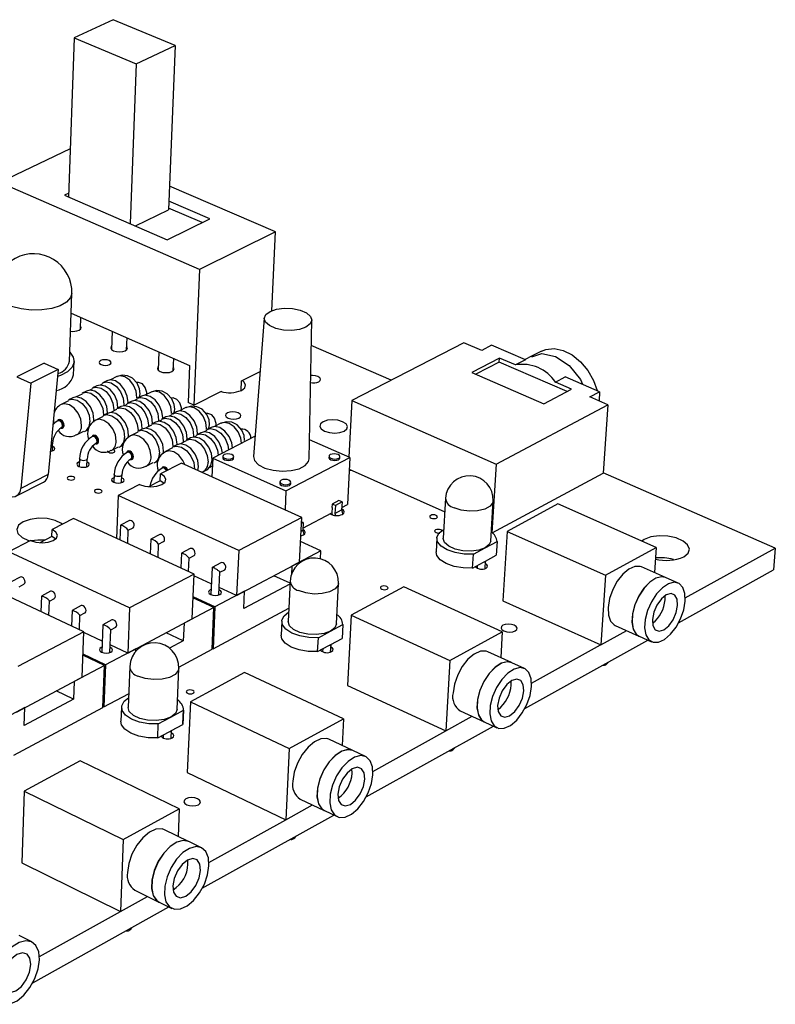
# Model space of a CAD drawing. Extents: x 66 to 206, y 55 to 131.
# Tile 8 of 8: x 165 to 206, y 78 to 130. Entities that reach past the tile are written whole.
import ezdxf

# ---------------------------------------------------------------- set-up
doc = ezdxf.new("R2010")
doc.units = 0
doc.layers.get('0').update_dxf_attribs({"linetype": 'CONTINUOUS'})

msp = doc.modelspace()

# ---------------------------------------------------------------- linework, layer by layer
at = {"color": 7, "linetype": 'CONTINUOUS'}
for p, q in [((170.422, 130.384), (168.348, 129.417)), ((173.736, 129.008), (170.422, 130.384)), ((168.348, 129.417), (168.053, 120.92)), ((168.348, 129.417), (171.663, 128.03)), ((171.663, 128.03), (173.736, 129.008)), ((173.736, 129.008), (173.379, 120.236)), ((171.663, 128.03), (171.335, 119.5)), ((168.142, 123.494), (164.371, 121.696)), ((175.045, 117.062), (164.371, 121.696)), ((179.096, 119.068), (173.43, 121.493)), ((168.061, 121.13), (167.827, 121.017)), ((167.827, 121.017), (173.315, 118.643)), ((175.183, 119.559), (173.383, 120.334)), ((175.585, 119.756), (173.397, 120.695)), ((171.617, 119.377), (173.379, 120.236)), ((173.315, 118.643), (175.585, 119.756)), ((179.096, 119.068), (175.045, 117.062)), ((178.897, 114.855), (179.096, 119.068)), ((175.045, 117.062), (174.735, 109.81)), ((168.098, 112.153), (168.225, 115.773)), ((168.188, 114.73), (174.512, 111.929)), ((168.678, 113.861), (168.701, 114.503)), ((178.495, 114.459), (177.919, 107.08)), ((180.892, 106.943), (181.029, 114.346)), ((170.375, 113.761), (170.338, 112.792)), ((171.147, 112.763), (171.172, 113.408)), ((185.262, 111.142), (181.004, 113)), ((189.149, 113.147), (183.164, 110.059)), ((190.1, 112.738), (189.149, 113.147)), ((190.627, 113.011), (190.1, 112.738)), ((192.437, 112.233), (190.627, 113.011)), ((172.864, 112.659), (172.825, 111.688)), ((193.286, 112.697), (192.757, 112.421)), ((166.754, 112.059), (165.292, 111.332)), ((166.754, 112.059), (167.502, 111.723)), ((168.318, 111.424), (168.343, 112.144)), ((173.637, 111.656), (173.664, 112.305)), ((174.512, 111.929), (174.428, 109.948)), ((191.054, 112.327), (189.572, 111.557)), ((191.041, 112.109), (189.794, 111.461)), ((191.041, 112.109), (191.054, 112.327)), ((194.664, 110.547), (191.041, 112.109)), ((191.91, 111.959), (191.054, 112.327)), ((192.437, 112.233), (191.91, 111.959)), ((192.764, 112.426), (192.414, 112.243)), ((167.502, 111.723), (166.041, 110.995)), ((167.502, 111.723), (166.954, 106.11)), ((177.288, 111.108), (178.273, 111.609)), ((189.572, 111.557), (193.419, 109.892)), ((165.292, 111.332), (166.041, 110.995)), ((166.041, 110.995), (165.501, 105.373)), ((169.869, 110.958), (169.733, 110.89)), ((170.097, 111.118), (169.878, 111.009)), ((170.621, 111.336), (170.28, 111.164)), ((177.265, 110.599), (177.288, 111.108)), ((194.036, 111.043), (194.562, 111.32)), ((194.9, 110.671), (194.036, 111.043)), ((196.395, 110.532), (194.562, 111.32)), ((168.773, 110.408), (168.458, 110.25)), ((169.002, 110.569), (168.782, 110.459)), ((169.322, 110.684), (169.185, 110.615)), ((169.55, 110.844), (169.331, 110.734)), ((172.462, 110.511), (172.122, 110.339)), ((174.735, 109.81), (176.216, 110.563)), ((176.216, 110.563), (176.215, 110.534)), ((193.419, 109.892), (194.9, 110.671)), ((195.869, 110.254), (196.395, 110.532)), ((196.395, 110.532), (196.362, 110.042)), ((168.046, 110.043), (167.66, 109.85)), ((168.275, 110.204), (168.055, 110.094)), ((171.007, 109.849), (171.001, 109.773)), ((171.163, 109.855), (171.027, 109.786)), ((171.391, 110.016), (171.172, 109.906)), ((171.711, 110.131), (171.575, 110.063)), ((171.938, 110.292), (171.719, 110.182)), ((174.735, 109.81), (174.428, 109.948)), ((183.164, 110.059), (183.006, 107.038)), ((183.164, 110.059), (190.871, 106.671)), ((190.871, 106.671), (196.84, 109.836)), ((196.84, 109.836), (195.869, 110.254)), ((196.84, 109.836), (196.592, 106.192)), ((170.117, 109.373), (169.897, 109.262)), ((169.912, 109.296), (169.911, 109.269)), ((170.615, 109.578), (170.3, 109.419)), ((170.46, 109.573), (170.454, 109.497)), ((170.843, 109.74), (170.624, 109.629)), ((173.563, 109.3), (173.428, 109.231)), ((173.79, 109.461), (173.572, 109.35)), ((174.315, 109.682), (173.975, 109.509)), ((167.532, 109.002), (167.477, 108.975)), ((169.888, 109.211), (169.502, 109.016)), ((172.696, 108.905), (172.476, 108.794)), ((172.856, 109.019), (172.849, 108.937)), ((173.016, 109.022), (172.881, 108.953)), ((173.244, 109.184), (173.025, 109.072)), ((176.178, 108.847), (175.84, 108.674)), ((167.662, 108.607), (167.718, 108.634)), ((168.475, 108.232), (168.86, 108.427)), ((168.906, 108.404), (169.126, 108.515)), ((171.741, 108.373), (171.355, 108.177)), ((171.97, 108.536), (171.75, 108.424)), ((171.761, 108.463), (171.76, 108.429)), ((172.468, 108.743), (172.154, 108.584)), ((172.309, 108.741), (172.302, 108.659)), ((175.107, 108.346), (174.889, 108.234)), ((175.427, 108.462), (175.293, 108.394)), ((175.654, 108.625), (175.435, 108.513)), ((167.185, 107.368), (167.199, 107.781)), ((169.377, 108.166), (169.322, 108.138)), ((169.509, 107.77), (169.564, 107.798)), ((174.332, 107.902), (174.02, 107.743)), ((174.17, 107.904), (174.162, 107.815)), ((174.56, 108.066), (174.341, 107.953)), ((174.717, 108.184), (174.708, 108.095)), ((174.88, 108.183), (174.746, 108.114)), ((178.003, 108.154), (175.747, 106.993)), ((183.062, 107.013), (180.911, 107.97)), ((170.324, 107.396), (170.709, 107.592)), ((170.755, 107.569), (170.975, 107.681)), ((171.234, 107.325), (171.178, 107.297)), ((173.605, 107.531), (173.22, 107.334)), ((173.834, 107.694), (173.614, 107.582)), ((173.622, 107.624), (173.619, 107.58)), ((168.63, 106.955), (168.615, 106.541)), ((169.029, 106.527), (169.044, 106.941)), ((171.367, 106.928), (171.422, 106.956)), ((172.185, 106.555), (172.57, 106.752)), ((172.616, 106.729), (172.836, 106.841)), ((174.079, 106.725), (172.959, 106.149)), ((180.499, 103.824), (174.079, 106.725)), ((175.747, 106.993), (175.702, 105.991)), ((175.747, 106.993), (179.654, 105.235)), ((176.279, 107.089), (176.276, 107.016)), ((176.862, 106.99), (176.866, 107.064)), ((179.654, 105.235), (183.062, 107.013)), ((181.951, 107.091), (181.947, 107.017)), ((182.533, 106.989), (182.537, 107.062)), ((183.062, 107.013), (182.931, 104.506)), ((190.871, 106.671), (190.646, 103.01)), ((172.944, 105.779), (172.959, 106.149)), ((173.101, 106.479), (173.046, 106.45)), ((175.118, 106.255), (175.167, 106.28)), ((175.214, 106.258), (175.433, 106.37)), ((175.58, 106.493), (175.714, 106.562)), ((183.03, 106.392), (188.126, 104.12)), ((190.655, 103.003), (196.592, 106.192)), ((205.773, 102.189), (196.593, 106.196)), ((165.265, 104.967), (166.717, 105.705)), ((166.954, 106.11), (165.501, 105.373)), ((170.485, 106.111), (170.469, 105.695)), ((170.884, 105.68), (170.9, 106.095)), ((172.944, 105.779), (172.317, 105.457)), ((173.138, 105.653), (172.944, 105.779)), ((179.323, 105.722), (179.319, 105.648)), ((179.908, 105.621), (179.912, 105.695)), ((171.834, 105.572), (170.704, 104.992)), ((179.654, 105.235), (179.605, 104.228)), ((170.704, 104.992), (170.617, 102.705)), ((177.13, 102.054), (170.704, 104.992)), ((182.478, 104.726), (182.119, 104.537)), ((182.648, 104.65), (182.289, 104.461)), ((182.648, 104.65), (182.478, 104.726)), ((182.648, 104.65), (182.625, 104.22)), ((188.169, 104.846), (188.044, 102.708)), ((190.581, 102.561), (190.713, 104.7)), ((180.554, 103.255), (182.098, 104.068)), ((182.112, 104.345), (182.098, 104.067)), ((182.098, 104.067), (182.126, 103.965)), ((182.119, 104.537), (182.109, 104.346)), ((182.112, 104.345), (182.109, 104.346)), ((182.289, 104.461), (182.119, 104.537)), ((182.289, 104.461), (182.266, 104.031)), ((182.266, 104.031), (182.625, 104.22)), ((182.625, 104.22), (182.684, 103.998)), ((182.632, 104.349), (182.931, 104.506)), ((194.168, 104.54), (191.454, 103.08)), ((199.415, 102.227), (194.168, 104.54)), ((168.317, 103.766), (167.172, 103.178)), ((174.746, 100.802), (168.317, 103.766)), ((171.298, 103.653), (170.823, 103.408)), ((180.499, 103.824), (177.13, 102.054)), ((180.381, 101.443), (180.499, 103.824)), ((180.484, 103.512), (180.569, 103.557)), ((180.569, 103.557), (180.488, 103.593)), ((180.569, 103.557), (180.548, 103.126)), ((182.266, 104.031), (182.293, 103.93)), ((167.159, 102.804), (167.172, 103.178)), ((170.82, 103.403), (170.79, 102.625)), ((171.209, 102.432), (171.237, 103.146)), ((171.237, 103.143), (171.494, 103.276)), ((180.548, 103.126), (180.462, 103.081)), ((180.548, 103.126), (180.607, 102.904)), ((191.454, 103.08), (191.223, 99.375)), ((191.454, 103.08), (196.707, 100.743)), ((166.023, 102.588), (164.869, 101.995)), ((167.159, 102.804), (166.509, 102.47)), ((167.351, 102.678), (167.159, 102.804)), ((172.441, 102.658), (172.409, 101.879)), ((172.919, 102.909), (172.444, 102.662)), ((172.858, 102.397), (173.116, 102.531)), ((181.52, 102.046), (180.436, 102.539)), ((187.706, 102.726), (187.663, 101.992)), ((190.289, 102.2), (190.92, 102.539)), ((190.92, 102.539), (190.874, 101.804)), ((171.302, 98.993), (164.869, 101.995)), ((172.829, 101.686), (172.858, 102.4)), ((174.547, 102.161), (174.073, 101.913)), ((177.13, 102.054), (177.02, 99.663)), ((181.52, 102.046), (179.963, 101.222)), ((181.498, 101.613), (181.52, 102.046)), ((189.656, 101.859), (190.289, 102.2)), ((196.707, 100.743), (199.415, 102.227)), ((199.415, 102.227), (199.319, 100.883)), ((200.969, 99.524), (205.773, 102.189)), ((205.773, 102.189), (205.68, 101.018)), ((174.07, 101.909), (174.037, 101.129)), ((174.458, 100.935), (174.488, 101.651)), ((174.488, 101.648), (174.746, 101.783)), ((176.185, 101.409), (175.711, 101.16)), ((177.02, 99.663), (180.381, 101.443)), ((189.612, 101.123), (189.656, 101.859)), ((189.612, 101.123), (190.191, 101.435)), ((190.191, 101.435), (190.297, 101.492)), ((190.28, 101.096), (190.304, 101.496)), ((190.297, 101.492), (190.874, 101.804)), ((175.708, 101.156), (175.644, 99.711)), ((176.073, 99.691), (176.127, 100.898)), ((176.127, 100.895), (176.385, 101.031)), ((179.963, 101.222), (179.942, 100.782)), ((189.865, 101.26), (189.857, 101.121)), ((199.912, 100.62), (198.638, 101.185)), ((200.609, 98.193), (205.68, 101.018)), ((168.865, 97.713), (162.429, 100.742)), ((165.47, 100.642), (164.985, 100.391)), ((174.746, 100.802), (171.302, 98.993)), ((174.642, 98.404), (174.746, 100.802)), ((175.67, 100.286), (174.742, 100.714)), ((179.869, 100.317), (179.004, 100.714)), ((179.875, 100.431), (179.768, 98.269)), ((196.707, 100.743), (196.451, 97.016)), ((200.592, 100.319), (199.919, 100.617)), ((165.405, 100.125), (165.668, 100.261)), ((167.092, 99.882), (166.607, 99.63)), ((177.443, 99.887), (175.862, 99.05)), ((177.02, 99.663), (176.091, 100.092)), ((179.867, 100.268), (177.4, 98.957)), ((177.4, 98.957), (177.443, 99.887)), ((182.343, 98.141), (182.456, 100.303)), ((185.94, 100.115), (183.139, 98.608)), ((191.202, 97.727), (185.94, 100.115)), ((166.605, 99.626), (166.577, 98.79)), ((167.001, 98.591), (167.028, 99.366)), ((167.028, 99.363), (167.292, 99.5)), ((175.805, 99.02), (174.691, 99.536)), ((175.862, 99.05), (174.693, 99.591)), ((191.223, 99.375), (196.451, 97.016)), ((199.888, 99.426), (199.885, 99.633)), ((168.236, 98.861), (168.206, 98.024)), ((168.723, 99.118), (168.238, 98.865)), ((171.302, 98.993), (171.208, 96.585)), ((175.805, 99.02), (174.215, 98.178)), ((175.706, 96.787), (175.805, 99.02)), ((175.862, 99.05), (175.763, 96.817)), ((175.763, 96.817), (179.803, 98.973)), ((168.632, 97.823), (168.66, 98.6)), ((168.66, 98.597), (168.924, 98.736)), ((170.363, 98.35), (169.879, 98.095)), ((171.208, 96.585), (174.642, 98.404)), ((179.425, 98.285), (179.389, 97.543)), ((183.139, 98.608), (182.94, 94.863)), ((183.139, 98.608), (188.405, 96.194)), ((169.876, 98.091), (169.821, 96.632)), ((170.254, 96.614), (170.301, 97.83)), ((170.301, 97.827), (170.565, 97.967)), ((174.215, 98.178), (174.175, 97.244)), ((181.382, 97.405), (182.034, 97.756)), ((182.034, 97.756), (182.685, 98.107)), ((182.685, 98.107), (182.646, 97.364)), ((196.451, 97.016), (197.841, 97.787)), ((197.223, 98.064), (198.495, 97.494)), ((168.865, 97.713), (165.346, 95.864)), ((168.777, 95.297), (168.865, 97.713)), ((169.844, 97.227), (168.864, 97.687)), ((174.175, 97.244), (173.26, 97.672)), ((174.175, 97.244), (173.432, 96.849)), ((181.344, 96.661), (181.382, 97.405)), ((182.05, 97.042), (182.646, 97.364)), ((188.405, 96.194), (191.202, 97.727)), ((191.202, 97.727), (191.116, 96.342)), ((192.408, 93.625), (198.97, 97.28)), ((198.501, 97.491), (199.172, 97.189)), ((171.639, 96.813), (170.024, 95.958)), ((171.208, 96.585), (170.27, 97.026)), ((171.634, 96.68), (171.639, 96.813)), ((173.933, 95.841), (175.706, 96.787)), ((175.763, 96.817), (175.709, 96.842)), ((181.344, 96.661), (181.941, 96.983)), ((181.616, 96.808), (181.609, 96.663)), ((181.941, 96.983), (182.05, 97.042)), ((182.038, 96.641), (182.059, 97.047)), ((192.767, 94.973), (196.45, 97.017)), ((169.966, 95.927), (168.82, 96.469)), ((170.024, 95.958), (168.822, 96.526)), ((188.405, 96.194), (188.182, 92.428)), ((191.7, 96.075), (190.422, 96.658)), ((169.966, 95.927), (168.341, 95.066)), ((169.881, 93.678), (169.966, 95.927)), ((170.024, 95.958), (169.939, 93.709)), ((171.312, 95.871), (171.226, 93.687)), ((173.84, 93.579), (173.932, 95.765)), ((192.381, 95.764), (191.707, 96.072)), ((196.579, 95.948), (196.581, 95.947)), ((165.267, 93.438), (168.777, 95.297)), ((177.445, 95.546), (174.552, 93.99)), ((182.72, 93.08), (177.445, 95.546)), ((168.341, 95.066), (168.307, 94.126)), ((182.94, 94.863), (188.182, 92.428)), ((191.673, 94.875), (191.666, 95.092)), ((168.307, 94.126), (165.677, 92.728)), ((168.307, 94.126), (167.39, 94.563)), ((169.939, 93.709), (171.254, 94.411)), ((165.708, 93.672), (164.057, 92.797)), ((165.129, 91.142), (169.881, 93.678)), ((165.677, 92.728), (165.708, 93.672)), ((169.939, 93.709), (169.883, 93.735)), ((170.877, 93.7), (170.848, 92.949)), ((173.513, 93.17), (174.186, 93.532)), ((174.186, 93.532), (174.153, 92.78)), ((174.156, 92.813), (174.188, 93.564)), ((174.552, 93.99), (174.388, 90.204)), ((174.552, 93.99), (179.831, 91.497)), ((172.839, 92.807), (173.513, 93.17)), ((179.831, 91.497), (182.72, 93.08)), ((182.72, 93.08), (182.645, 91.651)), ((188.182, 92.428), (189.591, 93.21)), ((188.957, 93.503), (190.232, 92.914)), ((172.808, 92.054), (172.839, 92.807)), ((173.538, 92.448), (174.153, 92.78)), ((174.156, 92.813), (174.153, 92.78)), ((183.939, 88.906), (190.724, 92.686)), ((190.239, 92.911), (190.912, 92.6)), ((172.808, 92.054), (173.425, 92.387)), ((173.101, 92.213), (173.095, 92.061)), ((173.425, 92.387), (173.538, 92.448)), ((173.531, 92.043), (173.548, 92.454)), ((183.219, 91.381), (181.938, 91.983)), ((184.296, 90.273), (188.181, 92.428)), ((179.831, 91.497), (179.642, 87.689)), ((183.902, 91.06), (183.226, 91.378)), ((168.67, 90.827), (165.68, 89.219)), ((173.956, 88.278), (168.67, 90.827)), ((183.188, 90.176), (183.178, 90.402)), ((174.388, 90.204), (179.642, 87.689)), ((165.68, 89.219), (165.553, 85.392)), ((165.68, 89.219), (170.969, 86.641)), ((170.969, 86.641), (173.956, 88.278)), ((173.956, 88.278), (173.893, 86.803)), ((179.642, 87.689), (181.07, 88.482)), ((180.419, 88.792), (181.697, 88.184)), ((175.187, 84.031), (182.206, 87.941)), ((181.704, 88.181), (182.378, 87.859)), ((175.543, 85.416), (179.641, 87.69)), ((174.457, 86.529), (173.172, 87.152)), ((170.969, 86.641), (170.817, 82.793)), ((175.141, 86.198), (174.463, 86.526)), ((165.553, 85.392), (170.817, 82.793)), ((174.42, 85.32), (174.407, 85.546)), ((170.817, 82.793), (172.265, 83.596)), ((171.595, 83.926), (172.875, 83.297)), ((166.139, 78.99), (173.403, 83.037)), ((172.882, 83.293), (173.558, 82.961)), ((166.492, 80.394), (170.817, 82.793)), ((166.085, 81.17), (165.405, 81.509))]:
    msp.add_line(p, q, dxfattribs=at)
at = {"color": 8, "linetype": 'CONTINUOUS'}
msp.add_line((167.146, 107.718), (167.11, 107.704), dxfattribs=at)
for points in [[(168.225, 115.773), (168.159, 115.551), (167.946, 115.316), (167.601, 115.119), (167.149, 114.976), (166.624, 114.897), (166.065, 114.888), (165.514, 114.95), (165.012, 115.078), (164.598, 115.262), (164.301, 115.489), (164.143, 115.742), (164.12, 115.897)], [(192.772, 112.397), (193.302, 112.564), (194.047, 112.416), (194.773, 111.934), (195.367, 111.192), (195.478, 110.926)], [(171.698, 110.187), (171.7, 110.228), (171.661, 110.555), (171.524, 110.879), (171.312, 111.149), (171.056, 111.325), (170.795, 111.38), (170.621, 111.336)], [(173.548, 109.377), (173.549, 109.401), (173.51, 109.729), (173.373, 110.053), (173.16, 110.324), (172.902, 110.501), (172.64, 110.556), (172.462, 110.511)], [(168.742, 108.735), (168.701, 109.063), (168.564, 109.388), (168.35, 109.66), (168.094, 109.838), (167.834, 109.894), (167.657, 109.848)], [(175.406, 108.523), (175.409, 108.568), (175.37, 108.897), (175.233, 109.222), (175.019, 109.494), (174.76, 109.672), (174.496, 109.727), (174.315, 109.682)], [(167.809, 108.735), (167.798, 108.824), (167.76, 108.913), (167.702, 108.987), (167.632, 109.036), (167.561, 109.051), (167.5, 109.031), (167.458, 108.979)], [(167.723, 108.721), (167.714, 108.796), (167.683, 108.869), (167.634, 108.931), (167.576, 108.972), (167.517, 108.984), (167.477, 108.975)], [(170.591, 107.898), (170.551, 108.227), (170.413, 108.553), (170.199, 108.826), (169.941, 109.004), (169.679, 109.061), (169.499, 109.015)], [(177.281, 107.783), (177.242, 108.059), (177.105, 108.386), (176.889, 108.659), (176.629, 108.837), (176.363, 108.894), (176.178, 108.847)], [(167.199, 107.781), (167.187, 107.75), (167.146, 107.718)], [(169.656, 107.898), (169.645, 107.988), (169.607, 108.077), (169.549, 108.151), (169.479, 108.2), (169.407, 108.215), (169.345, 108.195), (169.303, 108.143)], [(169.57, 107.884), (169.561, 107.959), (169.529, 108.033), (169.481, 108.095), (169.422, 108.136), (169.363, 108.148), (169.322, 108.138)], [(172.452, 107.056), (172.413, 107.386), (172.275, 107.713), (172.06, 107.987), (171.8, 108.166), (171.536, 108.223), (171.353, 108.176)], [(171.514, 107.056), (171.503, 107.146), (171.466, 107.235), (171.407, 107.31), (171.336, 107.359), (171.264, 107.374), (171.202, 107.355), (171.159, 107.302)], [(171.428, 107.042), (171.419, 107.117), (171.387, 107.191), (171.339, 107.254), (171.28, 107.294), (171.22, 107.307), (171.178, 107.297)], [(174.252, 106.647), (174.147, 106.868), (173.931, 107.143), (173.67, 107.322), (173.405, 107.38), (173.218, 107.332)], [(168.991, 106.878), (168.926, 106.856), (168.848, 106.849), (168.768, 106.856), (168.699, 106.878), (168.65, 106.91), (168.63, 106.948), (168.63, 106.955)], [(169.044, 106.94), (169.032, 106.91), (168.991, 106.878)], [(173.354, 106.352), (173.335, 106.388), (173.276, 106.463), (173.205, 106.513), (173.133, 106.528), (173.07, 106.509), (173.027, 106.456)], [(173.274, 106.311), (173.257, 106.344), (173.208, 106.407), (173.149, 106.448), (173.088, 106.461), (173.046, 106.45)], [(170.848, 106.032), (170.783, 106.011), (170.705, 106.003), (170.624, 106.011), (170.554, 106.032), (170.506, 106.065), (170.485, 106.103), (170.485, 106.111)], [(170.9, 106.095), (170.889, 106.065), (170.848, 106.032)], [(190.713, 104.7), (190.695, 104.616), (190.546, 104.423), (190.263, 104.272), (189.881, 104.181), (189.445, 104.163), (189.008, 104.218), (188.625, 104.341)], [(182.456, 100.303), (182.435, 100.205), (182.277, 100.005), (181.986, 99.849), (181.594, 99.756), (181.151, 99.737), (180.709, 99.794), (180.323, 99.92)], [(173.932, 95.765), (173.907, 95.651), (173.741, 95.445), (173.44, 95.283), (173.039, 95.187), (172.588, 95.167), (172.141, 95.226), (171.752, 95.357)]]:
    msp.add_lwpolyline(points, dxfattribs=at)
at = {"color": 7, "linetype": 'CONTINUOUS'}
for points in [[(178.803, 114.813), (179.144, 114.93), (179.559, 114.983), (179.998, 114.965), (180.408, 114.879), (180.742, 114.734), (180.957, 114.549), (181.029, 114.344), (180.947, 114.146), (180.722, 113.978), (180.381, 113.86), (179.965, 113.806), (179.524, 113.824), (179.112, 113.911), (178.778, 114.057), (178.564, 114.243), (178.494, 114.447), (178.578, 114.645), (178.803, 114.813)], [(168.608, 113.814), (168.696, 113.881), (168.721, 113.961), (168.684, 114.033)], [(168.115, 112.636), (168.297, 112.38), (168.341, 112.106), (168.237, 111.839), (167.991, 111.597), (167.62, 111.394), (167.465, 111.335)], [(170.345, 112.966), (170.326, 112.945), (170.302, 112.865), (170.346, 112.785), (170.45, 112.717), (170.6, 112.672), (170.772, 112.656), (170.94, 112.672), (171.079, 112.717)], [(171.079, 112.717), (171.167, 112.785), (171.191, 112.865), (171.154, 112.937)], [(193.286, 112.697), (193.523, 112.79), (193.972, 112.837), (194.452, 112.737), (194.93, 112.497), (195.378, 112.132), (195.767, 111.664), (196.071, 111.123), (196.26, 110.59)], [(170.242, 111.979), (170.307, 112.029), (170.324, 112.087), (170.292, 112.146), (170.216, 112.195), (170.107, 112.228), (169.982, 112.24), (169.859, 112.228), (169.758, 112.195), (169.694, 112.146), (169.676, 112.087), (169.708, 112.029), (169.784, 111.979), (169.893, 111.946), (170.019, 111.934), (170.141, 111.946), (170.242, 111.979)], [(171.866, 110.424), (171.84, 110.683), (171.715, 110.981), (171.467, 111.25), (171.196, 111.385), (170.913, 111.416), (170.642, 111.345), (170.618, 111.328)], [(172.832, 111.862), (172.812, 111.84), (172.789, 111.76), (172.833, 111.679), (172.939, 111.611), (173.09, 111.565), (173.263, 111.549), (173.431, 111.565), (173.57, 111.611)], [(173.57, 111.611), (173.658, 111.679), (173.681, 111.76), (173.645, 111.831)], [(181.406, 111.068), (181.484, 111.13), (181.503, 111.204), (181.46, 111.277), (181.362, 111.339), (181.223, 111.381), (181.065, 111.396), (180.974, 111.391)], [(170.678, 109.656), (170.679, 109.684), (170.637, 110.026), (170.494, 110.365), (170.272, 110.648), (170.004, 110.832), (169.732, 110.89), (169.55, 110.844)], [(169.878, 111.009), (170.06, 111.055), (170.332, 110.997), (170.6, 110.813), (170.823, 110.53), (170.965, 110.191), (171.007, 109.849)], [(171.224, 109.932), (171.226, 109.959), (171.184, 110.302), (171.041, 110.64), (170.819, 110.923), (170.551, 111.107), (170.279, 111.164), (170.097, 111.118)], [(172.235, 110.324), (172.228, 110.498), (172.145, 110.765), (171.989, 110.944), (171.783, 111.027), (171.679, 111.02)], [(177.276, 110.604), (177.45, 110.742), (177.494, 110.904), (177.402, 111.066), (177.326, 111.128)], [(168.782, 110.459), (168.964, 110.505), (169.236, 110.447), (169.504, 110.262), (169.727, 109.978), (169.87, 109.639), (169.912, 109.296)], [(170.126, 109.338), (170.131, 109.407), (170.089, 109.75), (169.946, 110.089), (169.724, 110.372), (169.456, 110.557), (169.184, 110.615), (169.002, 110.569)], [(169.331, 110.734), (169.513, 110.78), (169.785, 110.722), (170.053, 110.538), (170.275, 110.254), (170.418, 109.916), (170.46, 109.573)], [(171.829, 110.237), (171.856, 110.323), (171.866, 110.424)], [(173.713, 109.596), (173.688, 109.857), (173.562, 110.155), (173.315, 110.425), (173.043, 110.561), (172.758, 110.592), (172.486, 110.522), (172.46, 110.504)], [(168.055, 110.094), (168.236, 110.14), (168.509, 110.082), (168.777, 109.896), (168.999, 109.612), (169.143, 109.273), (169.185, 108.929)], [(169.391, 108.912), (169.405, 109.04), (169.363, 109.384), (169.22, 109.723), (168.997, 110.007), (168.729, 110.192), (168.457, 110.25), (168.275, 110.204)], [(171.172, 109.906), (171.358, 109.953), (171.632, 109.894), (171.901, 109.709), (172.125, 109.424), (172.268, 109.085), (172.309, 108.741)], [(172.526, 108.819), (172.528, 108.852), (172.487, 109.196), (172.344, 109.535), (172.12, 109.82), (171.851, 110.005), (171.577, 110.063), (171.391, 110.016)], [(171.719, 110.182), (171.905, 110.229), (172.179, 110.171), (172.448, 109.986), (172.672, 109.702), (172.815, 109.362), (172.856, 109.019)], [(173.073, 109.097), (173.075, 109.13), (173.033, 109.473), (172.89, 109.812), (172.667, 110.096), (172.398, 110.281), (172.124, 110.339), (171.938, 110.292)], [(174.078, 109.499), (174.072, 109.674), (173.99, 109.941), (173.833, 110.12), (173.628, 110.203), (173.525, 110.196)], [(169.897, 109.262), (170.082, 109.308), (170.356, 109.25), (170.626, 109.063), (170.849, 108.778), (170.993, 108.438), (171.035, 108.094)], [(171.239, 108.069), (171.255, 108.206), (171.213, 108.549), (171.069, 108.89), (170.846, 109.175), (170.576, 109.361), (170.302, 109.42), (170.117, 109.373)], [(170.624, 109.629), (170.809, 109.676), (171.083, 109.617), (171.353, 109.431), (171.576, 109.147), (171.72, 108.807), (171.761, 108.463)], [(171.979, 108.537), (171.981, 108.574), (171.939, 108.918), (171.796, 109.258), (171.572, 109.542), (171.303, 109.728), (171.029, 109.786), (170.843, 109.74)], [(173.572, 109.35), (173.761, 109.398), (174.037, 109.339), (174.308, 109.153), (174.532, 108.868), (174.676, 108.528), (174.717, 108.184)], [(173.655, 109.342), (173.704, 109.498), (173.713, 109.596)], [(174.932, 108.256), (174.935, 108.296), (174.894, 108.639), (174.751, 108.98), (174.526, 109.265), (174.256, 109.451), (173.98, 109.509), (173.79, 109.461)], [(175.572, 108.763), (175.547, 109.025), (175.422, 109.324), (175.175, 109.595), (174.901, 109.732), (174.615, 109.764), (174.341, 109.694), (174.313, 109.674)], [(175.932, 108.669), (175.926, 108.844), (175.845, 109.112), (175.689, 109.292), (175.484, 109.375), (175.382, 109.368)], [(177.146, 109.122), (177.226, 109.186), (177.246, 109.26), (177.204, 109.335), (177.106, 109.398), (176.967, 109.44), (176.808, 109.455), (176.654, 109.44), (176.527, 109.398), (176.448, 109.335), (176.427, 109.26), (176.469, 109.186), (176.567, 109.122), (176.706, 109.08), (176.865, 109.065), (177.019, 109.08), (177.146, 109.122)], [(167.477, 108.975), (167.331, 108.882), (167.213, 108.761)], [(167.237, 109.003), (167.24, 108.933), (167.278, 108.828)], [(167.718, 108.634), (167.729, 108.641), (167.764, 108.685), (167.778, 108.749), (167.769, 108.823), (167.738, 108.897), (167.689, 108.959), (167.631, 108.999), (167.572, 109.012), (167.532, 109.002)], [(172.476, 108.794), (172.666, 108.841), (172.942, 108.782), (173.213, 108.596), (173.437, 108.31), (173.581, 107.969), (173.622, 107.624)], [(173.837, 107.671), (173.842, 107.737), (173.8, 108.081), (173.657, 108.422), (173.432, 108.707), (173.161, 108.894), (172.885, 108.953), (172.696, 108.905)], [(173.025, 109.072), (173.214, 109.12), (173.49, 109.061), (173.761, 108.875), (173.985, 108.589), (174.129, 108.249), (174.17, 107.904)], [(174.386, 107.977), (174.389, 108.016), (174.348, 108.36), (174.204, 108.701), (173.98, 108.986), (173.709, 109.173), (173.433, 109.231), (173.244, 109.184)], [(177.443, 107.925), (177.418, 108.189), (177.293, 108.488), (177.045, 108.759), (176.771, 108.898), (176.483, 108.931), (176.208, 108.861), (176.177, 108.839)], [(182.763, 108.431), (182.904, 108.545), (182.938, 108.68), (182.859, 108.815), (182.68, 108.929), (182.428, 109.005), (182.142, 109.032), (181.864, 109.005), (181.637, 108.929), (181.496, 108.815), (181.461, 108.68), (181.539, 108.545), (181.718, 108.431), (181.97, 108.354), (182.257, 108.327), (182.536, 108.354), (182.763, 108.431)], [(171.75, 108.424), (171.939, 108.472), (172.215, 108.413), (172.486, 108.226), (172.711, 107.939), (172.855, 107.598), (172.896, 107.253)], [(173.098, 107.22), (173.116, 107.365), (173.075, 107.71), (172.93, 108.052), (172.706, 108.338), (172.435, 108.524), (172.159, 108.584), (171.97, 108.536)], [(174.889, 108.234), (175.082, 108.282), (175.36, 108.223), (175.632, 108.036), (175.857, 107.749), (176.002, 107.408), (176.042, 107.145)], [(176.261, 107.258), (176.22, 107.52), (176.076, 107.862), (175.851, 108.148), (175.578, 108.335), (175.301, 108.394), (175.107, 108.346)], [(175.435, 108.513), (175.629, 108.562), (175.906, 108.503), (176.179, 108.316), (176.404, 108.03), (176.548, 107.688), (176.589, 107.427)], [(175.516, 108.517), (175.563, 108.668), (175.572, 108.763)], [(176.807, 107.539), (176.766, 107.801), (176.623, 108.142), (176.397, 108.428), (176.125, 108.615), (175.847, 108.674), (175.654, 108.625)], [(169.564, 107.798), (169.575, 107.804), (169.611, 107.848), (169.625, 107.912), (169.616, 107.987), (169.585, 108.061), (169.536, 108.123), (169.477, 108.164), (169.418, 108.176), (169.377, 108.166)], [(174.958, 106.327), (174.988, 106.52), (174.947, 106.866), (174.803, 107.208), (174.577, 107.495), (174.305, 107.683), (174.027, 107.743), (173.834, 107.694)], [(174.341, 107.953), (174.534, 108.002), (174.812, 107.942), (175.084, 107.755), (175.31, 107.468), (175.454, 107.126), (175.495, 106.781)], [(175.433, 106.37), (175.477, 106.397), (175.645, 106.598), (175.714, 106.894), (175.673, 107.239), (175.529, 107.581), (175.303, 107.867), (175.031, 108.055), (174.753, 108.114), (174.56, 108.066)], [(167.075, 107.344), (167.125, 107.352), (167.228, 107.387)], [(167.228, 107.387), (167.294, 107.438), (167.312, 107.498), (167.281, 107.559), (167.204, 107.61), (167.193, 107.615)], [(170.127, 107.373), (170.127, 107.366), (170.146, 107.329), (170.194, 107.298), (170.261, 107.277), (170.339, 107.27), (170.414, 107.277), (170.477, 107.298)], [(170.477, 107.298), (170.517, 107.329), (170.527, 107.366), (170.508, 107.402), (170.461, 107.434), (170.424, 107.447)], [(171.422, 106.956), (171.433, 106.962), (171.469, 107.006), (171.483, 107.07), (171.474, 107.145), (171.443, 107.219), (171.394, 107.282), (171.335, 107.322), (171.275, 107.335), (171.234, 107.325)], [(173.614, 107.582), (173.807, 107.63), (174.085, 107.57), (174.357, 107.382), (174.583, 107.095), (174.728, 106.753), (174.769, 106.407)], [(176.793, 106.977), (176.85, 107.023), (176.865, 107.076), (176.835, 107.13), (176.765, 107.176), (176.666, 107.206), (176.552, 107.217), (176.442, 107.206), (176.352, 107.176), (176.295, 107.13), (176.28, 107.076), (176.31, 107.023), (176.38, 106.977), (176.479, 106.947), (176.592, 106.936), (176.703, 106.947), (176.793, 106.977)], [(182.467, 106.977), (182.523, 107.023), (182.536, 107.076), (182.505, 107.13), (182.434, 107.176), (182.335, 107.206), (182.221, 107.217), (182.111, 107.206), (182.021, 107.176), (181.965, 107.13), (181.951, 107.076), (181.982, 107.023), (182.053, 106.977), (182.153, 106.947), (182.267, 106.936), (182.377, 106.947), (182.467, 106.977)], [(168.624, 106.789), (168.58, 106.77), (168.514, 106.719), (168.496, 106.658), (168.528, 106.597), (168.605, 106.546), (168.717, 106.511), (168.845, 106.499), (168.97, 106.511), (169.073, 106.546), (169.073, 106.546)], [(169.073, 106.546), (169.139, 106.597), (169.157, 106.658), (169.125, 106.719), (169.047, 106.77), (169.038, 106.774)], [(176.276, 107.016), (176.277, 107.003), (176.307, 106.949), (176.376, 106.904), (176.476, 106.873), (176.589, 106.863), (176.7, 106.873), (176.79, 106.904), (176.847, 106.949), (176.862, 106.99)], [(177.919, 107.08), (177.975, 106.857), (178.185, 106.638), (178.528, 106.459), (178.966, 106.338), (179.452, 106.29), (179.933, 106.319), (180.357, 106.422), (180.677, 106.589), (180.858, 106.8), (180.892, 106.943)], [(181.947, 107.017), (181.948, 107.003), (181.979, 106.949), (182.049, 106.904), (182.149, 106.873), (182.263, 106.863), (182.373, 106.873), (182.463, 106.904), (182.519, 106.949), (182.533, 106.989)], [(171.834, 105.572), (172.12, 105.483), (172.449, 105.452), (172.769, 105.483), (173.033, 105.572), (173.2, 105.704), (173.244, 105.861), (173.159, 106.017), (172.959, 106.149)], [(173.329, 106.34), (173.312, 106.373), (173.263, 106.435), (173.204, 106.476), (173.144, 106.489), (173.101, 106.479)], [(183.027, 106.344), (183.05, 106.344), (183.128, 106.349)], [(168.33, 105.845), (168.37, 105.877), (168.381, 105.914), (168.361, 105.951), (168.314, 105.982), (168.247, 106.003), (168.169, 106.011), (168.092, 106.003), (168.029, 105.982), (167.989, 105.951), (167.978, 105.914), (167.998, 105.877), (168.045, 105.845), (168.112, 105.824), (168.19, 105.817), (168.267, 105.824), (168.33, 105.845)], [(170.479, 105.944), (170.433, 105.925), (170.368, 105.874), (170.35, 105.812), (170.382, 105.751), (170.461, 105.699), (170.572, 105.665), (170.701, 105.652), (170.826, 105.665), (170.93, 105.699), (170.93, 105.699)], [(170.93, 105.699), (170.995, 105.751), (171.013, 105.812), (170.98, 105.874), (170.902, 105.925), (170.894, 105.929)], [(179.319, 105.648), (179.32, 105.635), (179.35, 105.58), (179.421, 105.534), (179.521, 105.504), (179.635, 105.493), (179.746, 105.504), (179.837, 105.534), (179.893, 105.58), (179.908, 105.621)], [(179.84, 105.608), (179.897, 105.654), (179.911, 105.708), (179.88, 105.763), (179.81, 105.809), (179.71, 105.839), (179.596, 105.85), (179.485, 105.839), (179.394, 105.809), (179.337, 105.763), (179.323, 105.708), (179.354, 105.654), (179.425, 105.608), (179.525, 105.577), (179.639, 105.566), (179.75, 105.577), (179.84, 105.608)], [(169.784, 105.152), (169.824, 105.184), (169.835, 105.221), (169.815, 105.258), (169.768, 105.29), (169.7, 105.311), (169.622, 105.319), (169.545, 105.311), (169.482, 105.29), (169.442, 105.258), (169.431, 105.221), (169.451, 105.184), (169.498, 105.152), (169.566, 105.131), (169.644, 105.123), (169.721, 105.131), (169.784, 105.152)], [(182.662, 103.985), (182.742, 104.051), (182.761, 104.129), (182.717, 104.206), (182.628, 104.266)], [(167.734, 103.466), (167.681, 103.503), (167.335, 103.662), (166.904, 103.758), (166.44, 103.777), (165.998, 103.719), (165.631, 103.59), (165.383, 103.404), (165.284, 103.186), (165.348, 102.96), (165.565, 102.755), (165.911, 102.594), (165.988, 102.57)], [(171.555, 103.391), (171.546, 103.468), (171.514, 103.544), (171.464, 103.608), (171.403, 103.65), (171.342, 103.664), (171.298, 103.653)], [(187.691, 103.792), (187.729, 103.824), (187.738, 103.862), (187.715, 103.9), (187.666, 103.932), (187.596, 103.953), (187.517, 103.961), (187.441, 103.953), (187.379, 103.932), (187.341, 103.9), (187.332, 103.862), (187.354, 103.824), (187.404, 103.792), (187.474, 103.771), (187.553, 103.764), (187.629, 103.771), (187.691, 103.792)], [(166.023, 102.588), (166.311, 102.497), (166.642, 102.465), (166.967, 102.497), (167.235, 102.588), (167.407, 102.723), (167.455, 102.883), (167.372, 103.043), (167.172, 103.178)], [(180.583, 102.89), (180.664, 102.956), (180.684, 103.034), (180.64, 103.112), (180.55, 103.173)], [(187.981, 103.117), (187.974, 103.124), (187.924, 103.156), (187.854, 103.177), (187.775, 103.185), (187.699, 103.177), (187.637, 103.156), (187.598, 103.124), (187.59, 103.086), (187.612, 103.048), (187.662, 103.016), (187.732, 102.994), (187.811, 102.987), (187.859, 102.99)], [(189.656, 101.859), (189.159, 101.867), (188.677, 101.948), (188.256, 102.094), (187.936, 102.293), (187.748, 102.524), (187.71, 102.765), (187.824, 102.993), (188.072, 103.183)], [(166.766, 102.602), (166.401, 102.611), (166.059, 102.573)], [(173.116, 102.531), (173.125, 102.537), (173.162, 102.581), (173.177, 102.647), (173.168, 102.724), (173.136, 102.8), (173.085, 102.864), (173.025, 102.906), (172.963, 102.92), (172.919, 102.909)], [(180.451, 102.845), (180.454, 102.845), (180.583, 102.89)], [(190.289, 102.2), (189.952, 102.076), (189.537, 102.021), (189.095, 102.04), (188.68, 102.13), (188.341, 102.282), (188.12, 102.477), (188.043, 102.69), (188.044, 102.708)], [(190.581, 102.561), (190.507, 102.376), (190.289, 102.2)], [(200.889, 101.724), (201.115, 101.911), (201.185, 102.132), (201.093, 102.359), (200.849, 102.565), (200.483, 102.726), (200.039, 102.822), (199.571, 102.842), (199.134, 102.783), (198.781, 102.653), (198.649, 102.564)], [(174.746, 101.783), (174.755, 101.788), (174.792, 101.833), (174.808, 101.898), (174.798, 101.975), (174.766, 102.052), (174.716, 102.116), (174.655, 102.158), (174.593, 102.173), (174.547, 102.161)], [(189.612, 101.123), (189.115, 101.13), (188.633, 101.211), (188.213, 101.358), (187.893, 101.557), (187.706, 101.788), (187.663, 101.992)], [(176.385, 101.031), (176.393, 101.035), (176.431, 101.08), (176.447, 101.146), (176.438, 101.223), (176.405, 101.299), (176.355, 101.364), (176.293, 101.407), (176.231, 101.421), (176.185, 101.409)], [(176.127, 100.898), (176.124, 100.906), (176.115, 100.918), (176.1, 100.934), (176.08, 100.952), (176.054, 100.973), (176.024, 100.995), (175.991, 101.019), (175.956, 101.042), (175.92, 101.065), (175.883, 101.087), (175.848, 101.107), (175.815, 101.125), (175.785, 101.139), (175.759, 101.15), (175.737, 101.158), (175.722, 101.161), (175.712, 101.161), (175.708, 101.156), (175.708, 101.156)], [(190.336, 101.12), (190.399, 101.174), (190.413, 101.237), (190.375, 101.3), (190.295, 101.353)], [(198.638, 101.185), (198.565, 101.21), (198.277, 101.208), (197.957, 101.064), (197.635, 100.793), (197.34, 100.416), (197.097, 99.969), (196.929, 99.491), (196.85, 99.025)], [(165.728, 100.377), (165.719, 100.454), (165.686, 100.531), (165.636, 100.596), (165.575, 100.639), (165.514, 100.653), (165.47, 100.642)], [(199.912, 100.62), (199.701, 100.662), (199.394, 100.588), (199.07, 100.377), (198.758, 100.049), (198.485, 99.631), (198.277, 99.162), (198.151, 98.684), (198.12, 98.24), (198.185, 97.868), (198.341, 97.602), (198.495, 97.494)], [(199.919, 100.617), (199.708, 100.659), (199.401, 100.585), (199.077, 100.374), (198.764, 100.046), (198.492, 99.628), (198.283, 99.159), (198.158, 98.681), (198.127, 98.237), (198.192, 97.865), (198.348, 97.599), (198.501, 97.491)], [(200.964, 99.351), (200.948, 99.764), (200.838, 100.087), (200.644, 100.292), (200.381, 100.361), (200.074, 100.286), (199.75, 100.075), (199.437, 99.746), (199.165, 99.328), (198.956, 98.859), (198.83, 98.381), (198.799, 97.935), (198.864, 97.564), (199.019, 97.298), (199.252, 97.162), (199.54, 97.167), (199.858, 97.313), (200.179, 97.587), (200.473, 97.963), (200.715, 98.409), (200.884, 98.886), (200.964, 99.351)], [(167.292, 99.5), (167.301, 99.506), (167.337, 99.55), (167.352, 99.616), (167.342, 99.694), (167.31, 99.771), (167.259, 99.836), (167.198, 99.879), (167.137, 99.893), (167.092, 99.882)], [(175.656, 99.972), (175.608, 99.952), (175.542, 99.897), (175.524, 99.832), (175.559, 99.768), (175.641, 99.713)], [(175.641, 99.713), (175.757, 99.677), (175.89, 99.664), (176.019, 99.677), (176.125, 99.713), (176.192, 99.768), (176.209, 99.832), (176.174, 99.897), (176.092, 99.952), (176.085, 99.955)], [(185.055, 99.998), (185.094, 100.031), (185.103, 100.069), (185.081, 100.108), (185.031, 100.141), (184.96, 100.163), (184.88, 100.171), (184.803, 100.163), (184.74, 100.141), (184.701, 100.108), (184.692, 100.069), (184.714, 100.031), (184.764, 99.998), (184.834, 99.976), (184.914, 99.968), (184.992, 99.976), (185.055, 99.998)], [(200.56, 99.127), (200.535, 99.455), (200.411, 99.676), (200.206, 99.757), (199.953, 99.685), (199.689, 99.471), (199.455, 99.147), (199.286, 98.763), (199.209, 98.377), (199.235, 98.049), (199.36, 97.828), (199.565, 97.749), (199.818, 97.822), (200.081, 98.036), (200.314, 98.359), (200.482, 98.742), (200.56, 99.127)], [(168.924, 98.736), (168.932, 98.741), (168.97, 98.785), (168.984, 98.851), (168.975, 98.929), (168.942, 99.006), (168.891, 99.071), (168.83, 99.114), (168.768, 99.129), (168.723, 99.118)], [(196.85, 99.025), (196.868, 98.613), (196.981, 98.291), (197.178, 98.088), (197.223, 98.064)], [(170.565, 97.967), (170.573, 97.971), (170.611, 98.016), (170.626, 98.082), (170.616, 98.16), (170.583, 98.237), (170.532, 98.303), (170.471, 98.346), (170.409, 98.361), (170.363, 98.35)], [(181.382, 97.405), (180.877, 97.413), (180.389, 97.496), (179.966, 97.648), (179.647, 97.852), (179.463, 98.091), (179.432, 98.34), (179.555, 98.575), (179.792, 98.761)], [(182.034, 97.756), (181.688, 97.629), (181.265, 97.572), (180.817, 97.591), (180.398, 97.685), (180.059, 97.842), (179.84, 98.042), (179.768, 98.263), (179.768, 98.269)], [(182.343, 98.141), (182.262, 97.938), (182.034, 97.756)], [(191.891, 97.768), (191.971, 97.836), (191.988, 97.917), (191.94, 97.998), (191.834, 98.067), (191.687, 98.112), (191.521, 98.129), (191.361, 98.112), (191.231, 98.067), (191.152, 97.998), (191.135, 97.917), (191.183, 97.836), (191.288, 97.768), (191.435, 97.722), (191.601, 97.706), (191.762, 97.722), (191.891, 97.768)], [(181.344, 96.661), (180.839, 96.668), (180.352, 96.752), (179.929, 96.904), (179.611, 97.109), (179.427, 97.348), (179.389, 97.543)], [(169.831, 96.899), (169.786, 96.879), (169.718, 96.824), (169.699, 96.758), (169.733, 96.692), (169.814, 96.636)], [(169.814, 96.636), (169.931, 96.598), (170.065, 96.585), (170.196, 96.598), (170.304, 96.636), (170.372, 96.692), (170.391, 96.758), (170.357, 96.824), (170.276, 96.879), (170.265, 96.884)], [(182.091, 96.664), (182.157, 96.72), (182.173, 96.785), (182.136, 96.85), (182.054, 96.906), (182.052, 96.906)], [(190.422, 96.658), (190.331, 96.69), (190.031, 96.684), (189.701, 96.535), (189.369, 96.257), (189.067, 95.873), (188.819, 95.418), (188.65, 94.933), (188.574, 94.462)], [(191.7, 96.075), (191.465, 96.122), (191.147, 96.043), (190.812, 95.826), (190.491, 95.49), (190.213, 95.065), (190.002, 94.589), (189.877, 94.105), (189.85, 93.655), (189.922, 93.281), (190.087, 93.015), (190.232, 92.914)], [(191.707, 96.072), (191.472, 96.119), (191.153, 96.04), (190.819, 95.823), (190.498, 95.487), (190.22, 95.062), (190.009, 94.586), (189.884, 94.102), (189.856, 93.652), (189.928, 93.278), (190.094, 93.012), (190.239, 92.911)], [(192.763, 94.798), (192.743, 95.215), (192.625, 95.54), (192.42, 95.745), (192.147, 95.811), (191.829, 95.732), (191.494, 95.514), (191.173, 95.178), (190.895, 94.753), (190.683, 94.276), (190.558, 93.791), (190.53, 93.341), (190.602, 92.967), (190.767, 92.7), (191.01, 92.566), (191.309, 92.575), (191.638, 92.726), (191.968, 93.007), (192.269, 93.39), (192.516, 93.844), (192.685, 94.328), (192.763, 94.798)], [(192.346, 94.567), (192.317, 94.898), (192.185, 95.12), (191.972, 95.199), (191.71, 95.123), (191.438, 94.903), (191.198, 94.573), (191.027, 94.183), (190.952, 93.792), (190.982, 93.461), (191.115, 93.24), (191.328, 93.162), (191.59, 93.239), (191.861, 93.459), (192.1, 93.789), (192.27, 94.177), (192.346, 94.567)], [(174.702, 94.437), (174.743, 94.471), (174.754, 94.512), (174.733, 94.552), (174.683, 94.586), (174.612, 94.609), (174.531, 94.617), (174.451, 94.609), (174.386, 94.586), (174.345, 94.552), (174.334, 94.512), (174.356, 94.471), (174.405, 94.437), (174.476, 94.414), (174.558, 94.406), (174.637, 94.414), (174.702, 94.437)], [(172.839, 92.807), (172.327, 92.815), (171.834, 92.901), (171.408, 93.057), (171.091, 93.269), (170.911, 93.515), (170.886, 93.772), (171.019, 94.015), (171.246, 94.195)], [(173.513, 93.17), (173.158, 93.038), (172.726, 92.979), (172.271, 92.999), (171.848, 93.096), (171.508, 93.258), (171.292, 93.465), (171.226, 93.687)], [(173.84, 93.579), (173.839, 93.578), (173.75, 93.357), (173.513, 93.17)], [(172.808, 92.054), (172.296, 92.062), (171.804, 92.149), (171.378, 92.306), (171.061, 92.517), (170.882, 92.764), (170.848, 92.949)], [(173.58, 92.065), (173.648, 92.122), (173.666, 92.189), (173.632, 92.257), (173.549, 92.314), (173.542, 92.317)], [(181.938, 91.983), (181.826, 92.021), (181.515, 92.011), (181.173, 91.857), (180.832, 91.571), (180.522, 91.18), (180.27, 90.718), (180.1, 90.226), (180.026, 89.749)], [(183.219, 91.381), (182.958, 91.432), (182.628, 91.349), (182.283, 91.125), (181.953, 90.782), (181.669, 90.349), (181.455, 89.866), (181.331, 89.375), (181.307, 88.921), (181.387, 88.543), (181.561, 88.276), (181.697, 88.184)], [(183.226, 91.378), (182.965, 91.429), (182.635, 91.345), (182.29, 91.122), (181.96, 90.779), (181.676, 90.346), (181.462, 89.863), (181.337, 89.372), (181.314, 88.917), (181.393, 88.54), (181.568, 88.273), (181.704, 88.181)], [(184.294, 90.096), (184.268, 90.517), (184.142, 90.843), (183.927, 91.048), (183.642, 91.111), (183.312, 91.027), (182.967, 90.803), (182.637, 90.459), (182.352, 90.026), (182.138, 89.542), (182.013, 89.051), (181.99, 88.596), (182.069, 88.219), (182.243, 87.952), (182.497, 87.819), (182.808, 87.832), (183.149, 87.989), (183.488, 88.276), (183.797, 88.668), (184.048, 89.129), (184.219, 89.62), (184.294, 90.096)], [(183.863, 89.857), (183.829, 90.191), (183.689, 90.414), (183.467, 90.491), (183.195, 90.411), (182.915, 90.185), (182.67, 89.849), (182.497, 89.452), (182.422, 89.057), (182.458, 88.723), (182.598, 88.501), (182.821, 88.425), (183.093, 88.507), (183.372, 88.732), (183.616, 89.068), (183.789, 89.463), (183.863, 89.857)], [(174.979, 88.491), (175.065, 88.564), (175.088, 88.65), (175.043, 88.737), (174.938, 88.81), (174.789, 88.859), (174.619, 88.876), (174.452, 88.859), (174.316, 88.81), (174.23, 88.737), (174.207, 88.65), (174.251, 88.564), (174.356, 88.491), (174.505, 88.442), (174.676, 88.425), (174.842, 88.442), (174.979, 88.491)], [(173.172, 87.152), (173.038, 87.197), (172.715, 87.183), (172.361, 87.023), (172.01, 86.73), (171.692, 86.331), (171.435, 85.86), (171.264, 85.361), (171.193, 84.878)], [(174.457, 86.529), (174.167, 86.586), (173.825, 86.497), (173.468, 86.267), (173.129, 85.916), (172.839, 85.475), (172.622, 84.984), (172.498, 84.487), (172.479, 84.027), (172.566, 83.647), (172.751, 83.38), (172.875, 83.297)], [(174.463, 86.526), (174.174, 86.583), (173.831, 86.494), (173.475, 86.264), (173.136, 85.913), (172.845, 85.472), (172.628, 84.981), (172.505, 84.483), (172.486, 84.024), (172.573, 83.644), (172.758, 83.377), (172.882, 83.293)], [(175.543, 85.237), (175.51, 85.662), (175.375, 85.99), (175.149, 86.194), (174.852, 86.254), (174.51, 86.165), (174.154, 85.934), (173.815, 85.583), (173.524, 85.141), (173.306, 84.65), (173.183, 84.152), (173.163, 83.692), (173.25, 83.312), (173.434, 83.044), (173.7, 82.914), (174.024, 82.931), (174.376, 83.094), (174.726, 83.389), (175.042, 83.788), (175.298, 84.257), (175.47, 84.755), (175.543, 85.237)], [(175.097, 84.99), (175.057, 85.327), (174.91, 85.55), (174.678, 85.625), (174.396, 85.541), (174.107, 85.309), (173.856, 84.966), (173.681, 84.564), (173.608, 84.163), (173.649, 83.826), (173.797, 83.604), (174.03, 83.53), (174.312, 83.616), (174.6, 83.848), (174.85, 84.19), (175.025, 84.591), (175.097, 84.99)], [(166.495, 80.214), (166.456, 80.642), (166.311, 80.972), (166.074, 81.175), (165.763, 81.232), (165.409, 81.137), (165.04, 80.9), (164.692, 80.54), (164.394, 80.09), (164.174, 79.59), (164.051, 79.085), (164.036, 78.621), (164.131, 78.238), (164.326, 77.97), (164.604, 77.842), (164.941, 77.863), (165.306, 78.033), (165.666, 78.335), (165.991, 78.743), (166.251, 79.221), (166.424, 79.726), (166.495, 80.214)], [(166.034, 79.958), (165.988, 80.298), (165.832, 80.521), (165.59, 80.594), (165.297, 80.505), (164.999, 80.268), (164.742, 79.917), (164.564, 79.508), (164.494, 79.103), (164.54, 78.763), (164.697, 78.541), (164.941, 78.469), (165.233, 78.559), (165.53, 78.797), (165.786, 79.146), (165.963, 79.554), (166.034, 79.958)]]:
    msp.add_lwpolyline(points, dxfattribs=at)
for centre, radius, start, end in [((166.173, 115.838), 2.053, 358.1771, 178.3537), ((168.298, 114.558), 0.806, 259.7369, 292.6274), ((167.254, 112.327), 0.862, 285.2255, 348.3689), ((192.279, 109.889), 2.102, 33.3018, 100.1093), ((167.209, 111.734), 1.151, 279.1518, 344.3679), ((181.12, 111.757), 0.747, 258.2302, 292.5327), ((176.641, 112.134), 1.656, 253.7596, 292.5371), ((167.919, 109.234), 0.662, 113.2929, 166.6214), ((168.629, 108.888), 0.558, 299.8236, 4.2329), ((169.853, 108.298), 0.794, 116.4313, 202.9098), ((168.19, 107.767), 0.991, 122.1516, 179.2078), ((168.092, 108.856), 0.72, 213.0635, 301.7861), ((177.294, 108.048), 0.489, 359.163, 95.2058), ((170.062, 106.912), 1.432, 121.086, 178.2619), ((170.044, 106.925), 1, 122.3141, 179.0808), ((170.477, 108.054), 0.56, 299.8778, 4.0259), ((171.708, 107.458), 0.795, 116.4774, 203.1181), ((169.937, 108.02), 0.722, 213.3056, 301.9668), ((171.927, 106.064), 1.442, 121.2487, 178.1371), ((172.336, 107.216), 0.562, 299.9349, 3.8175), ((173.574, 106.612), 0.797, 116.5249, 203.329), ((171.909, 106.077), 1.009, 122.4779, 178.9524), ((171.795, 107.18), 0.725, 213.5519, 302.1476), ((174.932, 106.746), 0.564, 299.975, 3.5253), ((173.755, 105.257), 1.388, 120.7225, 170.2342), ((166.48, 106.115), 0.474, 299.9496, 359.3943), ((189.441, 104.77), 1.274, 356.8576, 176.5707), ((165.071, 105.358), 0.431, 241.394, 1.9111), ((182.369, 104.631), 0.709, 239.4581, 294.3985), ((170.675, 102.702), 0.716, 38.2759, 78.2522), ((171.432, 103.383), 0.124, 300.1394, 3.9591), ((190.265, 102.477), 0.658, 5.4465, 58.3129), ((172.297, 101.958), 0.715, 38.2196, 78.3564), ((173.943, 101.235), 0.686, 37.3389, 79.2853), ((181.165, 100.365), 1.292, 357.2497, 177.0892), ((190.172, 101.597), 0.163, 276.6863, 320.0221), ((199.947, 103.873), 2.346, 255.7651, 293.665), ((199.607, 98.964), 2.711, 74.5419, 94.896), ((190.1, 101.557), 0.497, 225.9582, 298.4458), ((165.606, 100.367), 0.123, 300.3073, 4.6339), ((166.422, 98.857), 0.791, 40.0365, 76.6406), ((198.103, 99.567), 1.79, 308.8601, 355.4873), ((168.055, 98.093), 0.789, 39.9815, 76.7386), ((182.024, 98.067), 0.663, 3.4955, 58.6406), ((169.681, 97.324), 0.796, 39.1182, 75.6193), ((172.622, 95.817), 1.311, 357.6888, 177.645), ((181.851, 97.096), 0.494, 225.0127, 299.0834), ((181.92, 97.153), 0.171, 277.0385, 319.6699), ((196.634, 96.085), 0.147, 248.9844, 304.8931), ((196.466, 96.37), 0.478, 301.8117, 326.6701), ((189.895, 95.003), 1.783, 307.1833, 355.9046), ((173.517, 93.514), 0.669, 1.504, 59.0118), ((189.427, 94.247), 0.88, 165.8726, 237.7074), ((173.337, 92.49), 0.49, 224.0291, 299.7469), ((173.402, 92.565), 0.179, 277.3908, 319.3175), ((188.251, 91.808), 0.491, 301.6858, 326.5192), ((188.421, 91.517), 0.155, 248.541, 304.8135), ((181.416, 90.29), 1.775, 305.4077, 356.3296), ((180.892, 89.546), 0.89, 166.8269, 237.8585), ((179.77, 87.097), 0.504, 301.5572, 326.3673), ((179.939, 86.804), 0.166, 250.5318, 304.5238), ((172.711, 85.387), 1.71, 302.5851, 357.758), ((172.137, 84.716), 0.958, 170.2518, 235.5208), ((171.177, 81.934), 0.177, 251.7565, 304.3015), ((171.007, 82.23), 0.518, 301.4287, 326.2115)]:
    msp.add_arc(centre, radius, start, end, dxfattribs=at)
at = {"color": 8, "linetype": 'CONTINUOUS'}
for centre, radius, start, end in [((167.679, 108.718), 0.131, 258.6987, 7.4522), ((167.602, 108.712), 0.121, 300.3188, 4.3366), ((168.209, 108.695), 0.534, 299.9483, 4.2728), ((169.525, 107.882), 0.132, 258.9719, 7.1512), ((169.448, 107.875), 0.122, 300.0459, 4.1577), ((170.057, 107.86), 0.535, 299.9992, 4.0661), ((171.382, 107.04), 0.133, 253.1188, 6.7304), ((171.306, 107.034), 0.122, 299.7724, 3.9769), ((171.917, 107.02), 0.537, 300.0525, 3.8581), ((188.756, 104.917), 0.591, 186.8666, 257.192), ((180.464, 100.496), 0.593, 186.3604, 256.2539), ((171.904, 95.933), 0.595, 185.9109, 255.2554)]:
    msp.add_arc(centre, radius, start, end, dxfattribs=at)

doc.saveas('drawing.dxf')
